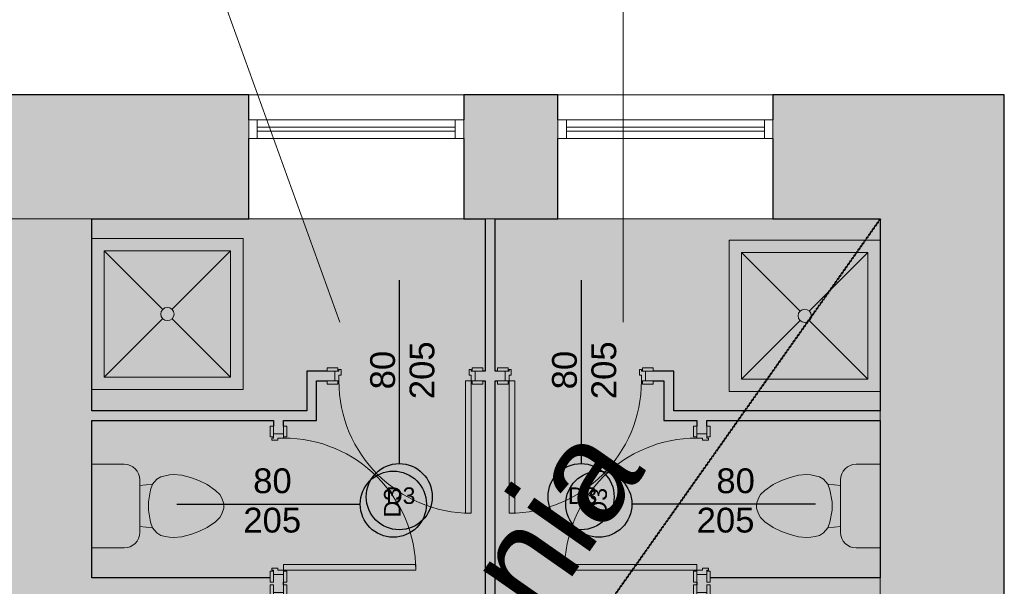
# Model space of a CAD drawing. Header units: inches. Extents: x -112469 to 885939, y -131046 to 286269.
# Tile 30 of 138: x -80849 to -74893, y -34302 to -30875. Entities that reach past the tile are written whole.
import ezdxf

# ---------------------------------------------------------------- set-up
doc = ezdxf.new("R2010")
doc.units = ezdxf.units.IN
doc.header["$MEASUREMENT"] = 0
doc.linetypes.add('Aligning Line 1_8_', pattern=[0.635, 0.3175, -0.3175])
for name, color, linetype, lineweight in [('A-AREA-IDEN', 251, 'Continuous', 9), ('A-DETL', 251, 'Continuous', 9), ('A-DETL-GENF', 254, 'Continuous', 9), ('A-DETL-MEDM', 251, 'Continuous', 25), ('A-DETL-THIN', 251, 'Continuous', 9), ('A-DOOR', 251, 'Continuous', 9), ('A-DOOR-FRAM', 251, 'Continuous', 18), ('A-GLAZ', 251, 'Continuous', 9), ('A-WALL', 251, 'Continuous', 9), ('A-WALL-PATT', 254, 'Continuous', 25), ('G-ANNO-TEXT', 251, 'Continuous', 9), ('P-SANR-FIXT', 251, 'Continuous', 9)]:
    doc.layers.add(name, color=color, linetype=linetype, lineweight=lineweight)
doc.styles.add('Arial_1', font='arial.ttf', dxfattribs={"height": 12})
doc.styles.add('Arial_3', font='arial.ttf', dxfattribs={"height": 15})
doc.styles.add('Arial_5', font='arial.ttf', dxfattribs={"height": 20})

# ---------------------------------------------------------------- blocks, each defined once
blk = doc.blocks.new('Aluminum_1 szybowe - Okno 130_265 p_85-397814-3_Poziom parteru')
at = {"layer": 'A-GLAZ', "lineweight": 18}
for p, q in [((-132.08, 25.16), (-137.16, 25.16)), ((-137.16, 25.16), (-137.16, 13.73)), ((-132.08, 13.73), (-132.08, 25.16)), ((-7.16, 25.16), (-12.24, 25.16)), ((-12.24, 25.16), (-12.24, 13.73)), ((-7.16, 13.73), (-7.16, 25.16)), ((-12.24, 20.71), (-132.08, 20.71)), ((-132.08, 20.71), (-132.08, 18.17)), ((-132.08, 18.17), (-12.24, 18.17)), ((-12.24, 18.17), (-12.24, 20.71)), ((-137.16, 13.73), (-132.08, 13.73)), ((-12.24, 13.73), (-7.16, 13.73))]:
    blk.add_line(p, q, dxfattribs=at)
at = {"layer": 'A-GLAZ'}
for p, q in [((-132.08, 25.16), (-12.24, 25.16)), ((-12.24, 13.73), (-132.08, 13.73))]:
    blk.add_line(p, q, dxfattribs=at)
blk = doc.blocks.new('Muszla klozetowa domowa - 3D - Muszla klozetowa domowa - 3D-412173-3_Poziom parteru')
at = {"layer": 'P-SANR-FIXT'}
for p, q in [((-4.76, 29.21), (-1.27, 30.48)), ((-1.27, 30.48), (1.27, 30.48)), ((1.27, 30.48), (4.76, 29.21)), ((-13.02, 20.32), (-9.5, 25.4)), ((-9.5, 25.4), (-6.96, 27.94)), ((-6.96, 27.94), (-4.76, 29.21)), ((4.76, 29.21), (6.96, 27.94)), ((6.96, 27.94), (9.5, 25.4)), ((9.5, 25.4), (13.02, 20.32)), ((-15.39, 15.24), (-13.02, 20.32)), ((13.02, 20.32), (15.39, 15.24)), ((-17.24, 10.16), (-15.39, 15.24)), ((15.39, 15.24), (17.24, 10.16)), ((-18.61, 5.06), (-17.24, 10.16)), ((17.24, 10.16), (18.61, 5.06)), ((-19.05, 0), (-18.61, 5.06)), ((18.61, 5.06), (19.05, 0)), ((-18.83, -2.53), (-19.05, 0)), ((-18.38, -5.08), (-18.83, -2.53)), ((-17.7, -7.62), (-18.38, -5.08)), ((18.38, -5.08), (17.7, -7.62)), ((18.83, -2.53), (18.38, -5.08)), ((19.05, 0), (18.83, -2.53)), ((-16.26, -10.16), (-17.7, -7.62)), ((-13.23, -12.7), (-16.26, -10.16)), ((16.26, -10.16), (13.23, -12.7)), ((17.7, -7.62), (16.26, -10.16)), ((-9.74, -13.97), (-13.23, -12.7)), ((-12.35, -20.38), (-13.23, -12.7)), ((-2.54, -15.24), (-9.74, -13.97)), ((2.54, -15.24), (-2.54, -15.24)), ((9.74, -13.97), (2.54, -15.24)), ((13.23, -12.7), (9.74, -13.97)), ((12.35, -20.38), (13.23, -12.7)), ((15.87, -20.38), (-15.88, -20.38)), ((-25.34, -29.84), (-25.34, -49.47)), ((25.34, -49.47), (25.34, -29.84))]:
    blk.add_line(p, q, dxfattribs=at)
for centre, start, end in [((-15.88, -29.84), 90, 180), ((15.87, -29.84), 0, 90)]:
    blk.add_arc(centre, 9.46, start, end, dxfattribs=at)
blk = doc.blocks.new('wewnetrzne dwupanelowe - 800 x 2100mm 2-561666-3_Poziom parteru')
at = {"layer": 'A-DOOR'}
for p, q in [((-47.14, 5.32), (-40.64, 5.32)), ((-47.14, 3.32), (-47.14, 5.32)), ((-40.64, 3.32), (-47.14, 3.32)), ((-40.64, 5.32), (-40.64, 3.32)), ((40.63, 5.32), (47.13, 5.32)), ((40.63, 3.32), (40.63, 5.32)), ((47.13, 3.32), (40.63, 3.32)), ((47.13, 5.32), (47.13, 3.32)), ((-47.14, -2.68), (-40.64, -2.68)), ((-47.14, -4.68), (-47.14, -2.68)), ((-40.64, -4.68), (-47.14, -4.68)), ((-40.64, -2.68), (-40.64, -4.68)), ((40.63, -2.68), (47.13, -2.68)), ((40.63, -4.68), (40.63, -2.68)), ((47.13, -4.68), (40.63, -4.68)), ((47.13, -2.68), (47.13, -4.68))]:
    blk.add_line(p, q, dxfattribs=at)
at = {"layer": 'A-DOOR', "lineweight": 18}
for p, q in [((36.5, -2.68), (40, -2.68)), ((36.5, -82.68), (36.5, -2.68)), ((40, -2.68), (40, -82.68)), ((40, -82.68), (36.5, -82.68))]:
    blk.add_line(p, q, dxfattribs=at)
at = {"layer": 'A-DOOR'}
blk.add_arc((40, -2.68), 80, 180, 270, dxfattribs=at)
at = {"layer": 'A-DOOR-FRAM'}
for p, q in [((-42.5, 3.32), (-40, 3.32)), ((-42.5, -2.68), (-42.5, 3.32)), ((-40, 4.31), (-38.73, 4.31)), ((-40, 3.32), (-40, 4.31)), ((-40, 0.82), (-40, -2.68)), ((-38.73, 0.82), (-40, 0.82)), ((-38.73, 4.31), (-38.73, 0.82)), ((38.73, 4.31), (40, 4.31)), ((38.73, 0.82), (38.73, 4.31)), ((40, 0.82), (38.73, 0.82)), ((40, 4.31), (40, 3.32)), ((40, 3.32), (42.5, 3.32)), ((40, -2.68), (40, 0.82)), ((42.5, 3.32), (42.5, -2.68)), ((-40, -2.68), (-42.5, -2.68)), ((42.5, -2.68), (40, -2.68))]:
    blk.add_line(p, q, dxfattribs=at)
blk = doc.blocks.new('wewnetrzne dwupanelowe - 800 x 2100mm 2-561707-3_Poziom parteru')
at = {"layer": 'A-DOOR', "lineweight": 18}
for p, q in [((40, 82.68), (36.5, 82.68)), ((36.5, 82.68), (36.5, 2.68)), ((40, 2.68), (40, 82.68)), ((36.5, 2.68), (40, 2.68))]:
    blk.add_line(p, q, dxfattribs=at)
at = {"layer": 'A-DOOR'}
for p, q in [((-40.64, 4.68), (-47.14, 4.68)), ((-47.14, 4.68), (-47.14, 2.68)), ((-47.14, 2.68), (-40.64, 2.68)), ((-40.64, 2.68), (-40.64, 4.68)), ((47.13, 4.68), (40.63, 4.68)), ((40.63, 4.68), (40.63, 2.68)), ((40.63, 2.68), (47.13, 2.68)), ((47.13, 2.68), (47.13, 4.68)), ((-40.64, -3.32), (-47.14, -3.32)), ((-47.14, -3.32), (-47.14, -5.32)), ((-47.14, -5.32), (-40.64, -5.32)), ((-40.64, -5.32), (-40.64, -3.32)), ((47.13, -3.32), (40.63, -3.32)), ((40.63, -3.32), (40.63, -5.32)), ((40.63, -5.32), (47.13, -5.32)), ((47.13, -5.32), (47.13, -3.32))]:
    blk.add_line(p, q, dxfattribs=at)
blk.add_arc((40, 2.68), 80, 90, 180, dxfattribs=at)
at = {"layer": 'A-DOOR-FRAM'}
for p, q in [((-40, 2.68), (-42.5, 2.68)), ((-42.5, 2.68), (-42.5, -3.32)), ((-40, -0.82), (-40, 2.68)), ((40, 2.68), (40, -0.82)), ((42.5, 2.68), (40, 2.68)), ((42.5, -3.32), (42.5, 2.68)), ((-42.5, -3.32), (-40, -3.32)), ((-38.73, -0.82), (-40, -0.82)), ((-40, -3.32), (-40, -4.31)), ((-40, -4.31), (-38.73, -4.31)), ((-38.73, -4.31), (-38.73, -0.82)), ((40, -0.82), (38.73, -0.82)), ((38.73, -0.82), (38.73, -4.31)), ((38.73, -4.31), (40, -4.31)), ((40, -4.31), (40, -3.32)), ((40, -3.32), (42.5, -3.32))]:
    blk.add_line(p, q, dxfattribs=at)
blk = doc.blocks.new('Kabina prysznicowa - 2D - Kabina prysznicowa - 2D-339464-3_Poziom parteru')
at = {"layer": 'P-SANR-FIXT'}
for p, q in [((0, 91.5), (91.5, 91.5)), ((91.5, 91.5), (91.5, 0)), ((7.5, 84), (42.86, 48.64)), ((7.5, 7.5), (7.5, 84)), ((7.5, 84), (84, 84)), ((84, 84), (48.64, 48.64)), ((84, 84), (84, 7.5)), ((42.99, 42.99), (7.5, 7.5)), ((48.51, 42.99), (84, 7.5)), ((84, 7.5), (7.5, 7.5)), ((91.5, 0), (0, 0))]:
    blk.add_line(p, q, dxfattribs=at)
for start, end in [(360, 180), (180, 360)]:
    blk.add_arc((45.75, 45.75), 4, start, end, dxfattribs=at)
blk = doc.blocks.new('Kabina prysznicowa - 2D - Kabina prysznicowa - 2D-V11-3_Poziom parteru')
at = {"layer": 'P-SANR-FIXT'}
for p, q in [((0, 0), (0, 91.5)), ((0, 91.5), (91.5, 91.5)), ((7.5, 84), (42.86, 48.64)), ((7.5, 7.5), (7.5, 84)), ((7.5, 84), (84, 84)), ((84, 84), (48.64, 48.64)), ((84, 84), (84, 7.5)), ((42.99, 42.99), (7.5, 7.5)), ((48.51, 42.99), (84, 7.5)), ((84, 7.5), (7.5, 7.5)), ((91.5, 0), (0, 0))]:
    blk.add_line(p, q, dxfattribs=at)
for start, end in [(360, 180), (180, 360)]:
    blk.add_arc((45.75, 45.75), 4, start, end, dxfattribs=at)
blk = doc.blocks.new('Muszla klozetowa domowa - 3D - Muszla klozetowa domowa - 3D-336748-3_Poziom parteru')
at = {"layer": 'P-SANR-FIXT'}
for p, q in [((-25.34, 29.84), (-25.34, 44.47)), ((25.34, 44.47), (25.34, 29.84)), ((15.87, 20.38), (-15.88, 20.38)), ((-12.35, 20.38), (-13.23, 12.7)), ((12.35, 20.38), (13.23, 12.7)), ((-13.23, 12.7), (-16.26, 10.16)), ((-9.74, 13.97), (-13.23, 12.7)), ((-2.54, 15.24), (-9.74, 13.97)), ((2.54, 15.24), (-2.54, 15.24)), ((9.74, 13.97), (2.54, 15.24)), ((13.23, 12.7), (9.74, 13.97)), ((16.26, 10.16), (13.23, 12.7)), ((-17.7, 7.62), (-18.38, 5.08)), ((-16.26, 10.16), (-17.7, 7.62)), ((17.7, 7.62), (16.26, 10.16)), ((18.38, 5.08), (17.7, 7.62)), ((-18.83, 2.53), (-19.05, 0)), ((-19.05, 0), (-18.61, -5.06)), ((-18.38, 5.08), (-18.83, 2.53)), ((18.83, 2.53), (18.38, 5.08)), ((18.61, -5.06), (19.05, 0)), ((19.05, 0), (18.83, 2.53)), ((-18.61, -5.06), (-17.24, -10.16)), ((17.24, -10.16), (18.61, -5.06)), ((-17.24, -10.16), (-15.39, -15.24)), ((15.39, -15.24), (17.24, -10.16)), ((-15.39, -15.24), (-13.02, -20.32)), ((13.02, -20.32), (15.39, -15.24)), ((-13.02, -20.32), (-9.5, -25.4)), ((9.5, -25.4), (13.02, -20.32)), ((-9.5, -25.4), (-6.96, -27.94)), ((-6.96, -27.94), (-4.76, -29.21)), ((-4.76, -29.21), (-1.27, -30.48)), ((1.27, -30.48), (4.76, -29.21)), ((4.76, -29.21), (6.96, -27.94)), ((6.96, -27.94), (9.5, -25.4)), ((-1.27, -30.48), (1.27, -30.48))]:
    blk.add_line(p, q, dxfattribs=at)
for centre, start, end in [((-15.88, 29.84), 180, 270), ((15.87, 29.84), 270, 360)]:
    blk.add_arc(centre, 9.46, start, end, dxfattribs=at)
blk = doc.blocks.new('rozbicie')
at = {"layer": 'A-DETL-GENF', "true_color": 0xe5e5e5}
blk.add_hatch(color=254, dxfattribs=at).paths.add_polyline_path([(-14345.91, -15634.6), (-14345.91, -8566.85), (-15895.91, -8566.85), (-15895.91, -8036.85), (-11895.91, -8036.85), (-11895.91, -8566.85), (-13945.91, -8566.85), (-13945.91, -15634.6), (-9175.91, -15634.6), (-9175.91, -8566.85), (-10995.91, -8566.85), (-10995.91, -8036.85), (-9175.91, -8036.85), (-9175.91, -6086.85), (-10455.91, -6086.85), (-10455.91, -5746.85), (-9175.91, -5746.85), (-9175.91, -4606.85), (-10497.26, -4606.85), (-10497.26, -4546.85), (-10305.91, -4546.85), (-10305.91, -4563.2), (-10285.91, -4563.2), (-10285.91, -4516.85), (-10225.91, -4516.85), (-10225.91, -4563.2), (-10205.91, -4563.2), (-10205.91, -4546.85), (-9175.91, -4546.85), (-9175.91, -3636.85), (-10205.91, -3636.85), (-10205.91, -3620.5), (-10225.91, -3620.5), (-10225.91, -3666.85), (-10285.91, -3666.85), (-10285.91, -3556.85), (-10225.91, -3556.85), (-10225.91, -3603.2), (-10205.91, -3603.2), (-10205.91, -3576.85), (-9175.91, -3576.85), (-9175.91, -2626.85), (-10225.91, -2626.85), (-10225.91, -2706.85), (-10285.91, -2706.85), (-10285.91, -2626.85), (-10485.91, -2626.85), (-10485.91, -2386.85), (-10595.91, -2386.85), (-10595.91, -2326.85), (-10425.91, -2326.85), (-10425.91, -2566.85), (-9175.91, -2566.85), (-9175.91, -1406.85), (-11505.91, -1406.85), (-11505.91, -2326.85), (-11445.91, -2326.85), (-11445.91, -2386.85), (-11505.91, -2386.85), (-11505.91, -4546.85), (-11347.26, -4546.85), (-11347.26, -4606.85), (-11505.91, -4606.85), (-11505.91, -5746.85), (-11455.91, -5746.85), (-11455.91, -6086.85), (-11605.91, -6086.85), (-11605.91, -5746.85), (-11559.56, -5746.85), (-11559.56, -5726.85), (-11565.91, -5726.85), (-11565.91, -4606.85), (-11724.56, -4606.85), (-11724.56, -4546.85), (-11565.91, -4546.85), (-11565.91, -2386.85), (-11625.91, -2386.85), (-11625.91, -2326.85), (-11565.91, -2326.85), (-11565.91, -1406.85), (-13945.91, -1406.85), (-13945.91, -2566.85), (-12645.91, -2566.85), (-12645.91, -2326.85), (-12475.91, -2326.85), (-12475.91, -2386.85), (-12585.91, -2386.85), (-12585.91, -2626.85), (-12785.91, -2626.85), (-12785.91, -2706.85), (-12845.91, -2706.85), (-12845.91, -2626.85), (-13945.91, -2626.85), (-13945.91, -3576.85), (-12865.91, -3576.85), (-12865.91, -3603.2), (-12845.91, -3603.2), (-12845.91, -3556.85), (-12785.91, -3556.85), (-12785.91, -3666.85), (-12845.91, -3666.85), (-12845.91, -3620.5), (-12865.91, -3620.5), (-12865.91, -3636.85), (-13945.91, -3636.85), (-13945.91, -4546.85), (-12865.91, -4547.94), (-12865.91, -4563.2), (-12845.91, -4563.2), (-12845.91, -4516.85), (-12785.91, -4516.85), (-12785.91, -4563.2), (-12765.91, -4563.2), (-12765.91, -4546.85), (-12574.56, -4546.85), (-12574.56, -4606.85), (-13945.91, -4606.85), (-13945.91, -5746.85), (-12605.91, -5746.85), (-12605.91, -6086.85), (-14895.91, -6086.85), (-14895.91, -5746.85), (-14445.91, -5746.85), (-14445.91, -1406.85), (-16245.91, -1406.85), (-16245.91, -5746.85), (-15795.91, -5746.85), (-15795.91, -6086.85), (-17095.91, -6086.85), (-17095.91, -5746.85), (-16345.91, -5746.85), (-16345.91, -1406.85), (-19225.91, -1406.85), (-19225.91, -5746.85), (-17995.91, -5746.85), (-17995.91, -6086.85), (-19225.91, -6086.85), (-19225.91, -8036.85), (-16795.91, -8036.85), (-16795.91, -8566.85), (-19225.91, -8566.85), (-19225.91, -15634.6), (-14841.31, -15634.6)])
at = {"layer": 'A-WALL-PATT', "lineweight": 9}
h = blk.add_hatch(color=251, dxfattribs=at)
h.paths.add_polyline_path([(-8425.91, -1406.85), (-8425.91, -656.85), (-9825.91, -656.85), (-9825.91, -1406.85), (-9175.91, -1406.85)])
h.paths.add_polyline_path([(-11565.91, -1406.85), (-11125.91, -1406.85), (-11125.91, -656.85), (-11695.91, -656.85), (-11695.91, -1406.85), (-11601.95, -1406.85)])
h.paths.add_polyline_path([(-12995.91, -1406.85), (-12995.91, -656.85), (-14665.91, -656.85), (-14665.91, -1406.85), (-13362.39, -1406.85)])
h.paths.add_polyline_path([(-16345.91, -1406.85), (-15965.91, -1406.85), (-15965.91, -656.85), (-16745.91, -656.85), (-16745.91, -1406.85)])
h.paths.add_polyline_path([(-18225.91, -1406.85), (-18045.91, -1406.85), (-18045.91, -656.85), (-18225.91, -656.85), (-18225.91, -1223.05)])
h = blk.add_hatch(color=251, dxfattribs=at)
h.paths.add_polyline_path([(-14345.91, -15634.6), (-13945.91, -15634.6), (-13945.91, -8566.85), (-11895.91, -8566.85), (-11895.91, -8036.85), (-15895.91, -8036.85), (-15895.91, -8566.85), (-14345.91, -8566.85), (-14345.91, -14326.31)])
h.paths.add_polyline_path([(-18643.72, -8566.85), (-16795.91, -8566.85), (-16795.91, -8036.85), (-19225.91, -8036.85), (-19225.91, -8566.85)])
h.paths.add_polyline_path([(-9841.51, -8566.85), (-9175.91, -8566.85), (-9175.91, -8036.85), (-10995.91, -8036.85), (-10995.91, -8566.85), (-10455.91, -8566.85)])
h.paths.add_polyline_path([(-9841.51, -6086.85), (-9175.91, -6086.85), (-9175.91, -5746.85), (-10455.91, -5746.85), (-10455.91, -6086.85), (-10409.56, -6086.85)])
h.paths.add_polyline_path([(-11605.91, -6086.85), (-11455.91, -6086.85), (-11455.91, -5746.85), (-11505.91, -5746.85), (-11505.91, -4606.85), (-11347.26, -4606.85), (-11347.26, -4546.85), (-11505.91, -4546.85), (-11505.91, -2386.85), (-11445.91, -2386.85), (-11445.91, -2326.85), (-11505.91, -2326.85), (-11505.91, -1406.85), (-11565.91, -1406.85), (-11565.91, -2326.85), (-11625.91, -2326.85), (-11625.91, -2386.85), (-11565.91, -2386.85), (-11565.91, -4546.85), (-11724.56, -4546.85), (-11724.56, -4606.85), (-11565.91, -4606.85), (-11564.85, -5726.85), (-11559.56, -5726.85), (-11559.56, -5746.85), (-11605.91, -5746.85), (-11605.91, -6051.85)])
h.paths.add_polyline_path([(-13945.91, -6086.85), (-12605.91, -6086.85), (-12605.91, -5746.85), (-13945.91, -5746.85), (-13945.91, -4606.85), (-12574.56, -4606.85), (-12574.56, -4546.85), (-12765.91, -4546.85), (-12765.91, -4563.2), (-12785.91, -4563.2), (-12785.91, -4516.85), (-12845.91, -4516.85), (-12845.91, -4563.2), (-12865.91, -4563.2), (-12865.91, -4546.85), (-13945.91, -4546.85), (-13945.91, -3636.85), (-12865.91, -3636.85), (-12865.91, -3620.5), (-12845.91, -3620.5), (-12845.91, -3666.85), (-12785.91, -3666.85), (-12785.91, -3556.85), (-12845.91, -3556.85), (-12845.91, -3603.2), (-12865.91, -3603.2), (-12865.91, -3576.85), (-13945.91, -3576.85), (-13945.91, -2626.85), (-12845.91, -2626.85), (-12845.91, -2706.85), (-12785.91, -2706.85), (-12785.91, -2626.85), (-12585.91, -2626.85), (-12585.91, -2386.85), (-12475.91, -2386.85), (-12475.91, -2326.85), (-12645.91, -2326.85), (-12645.91, -2566.85), (-13945.91, -2566.85), (-13945.91, -1406.85), (-14445.91, -1406.85), (-14445.91, -5746.85), (-14895.91, -5746.85), (-14895.91, -6086.85), (-14445.91, -6086.85)])
h.paths.add_polyline_path([(-16003.05, -6086.85), (-15795.91, -6086.85), (-15795.91, -5746.85), (-16245.91, -5746.85), (-16245.91, -1406.85), (-16345.91, -1406.85), (-16345.91, -5746.85), (-17095.91, -5746.85), (-17095.91, -6086.85), (-16883.27, -6086.85)])
h.paths.add_polyline_path([(-19225.91, -6086.85), (-17995.91, -6086.64), (-17995.91, -5746.85), (-19225.91, -5746.85)])
h.paths.add_polyline_path([(-9841.51, -4606.85), (-9175.91, -4606.85), (-9175.91, -4546.85), (-10205.91, -4548), (-10205.91, -4563.2), (-10225.91, -4563.2), (-10225.91, -4516.85), (-10285.91, -4516.85), (-10285.91, -4563.2), (-10305.91, -4563.2), (-10305.91, -4546.85), (-10497.26, -4546.85), (-10497.26, -4606.85), (-10119.68, -4606.85)])
h.paths.add_polyline_path([(-10225.91, -3666.85), (-10225.91, -3620.5), (-10205.91, -3620.5), (-10205.91, -3636.85), (-9175.91, -3636.85), (-9175.91, -3576.85), (-10205.91, -3576.85), (-10205.91, -3603.2), (-10225.91, -3603.2), (-10225.91, -3556.85), (-10285.91, -3556.85), (-10285.91, -3666.85), (-10250.91, -3666.85)])
h.paths.add_polyline_path([(-10250.91, -2706.85), (-10225.91, -2706.85), (-10225.91, -2626.85), (-9175.91, -2626.85), (-9175.91, -2566.85), (-10425.91, -2566.85), (-10425.91, -2326.85), (-10595.91, -2326.85), (-10595.91, -2386.85), (-10485.91, -2386.85), (-10485.91, -2626.85), (-10285.91, -2626.85), (-10285.91, -2706.85)])
h = blk.add_hatch(color=251, dxfattribs=at)
h.paths.add_polyline_path([(-9175.91, -15634.6), (-8425.91, -15634.6), (-8425.91, -8036.85), (-9175.91, -8036.85), (-9175.91, -14326.31)])
h.paths.add_polyline_path([(-8800.91, -6086.85), (-8425.91, -6086.85), (-8425.91, -1406.85), (-9175.91, -1406.85), (-9175.91, -6086.85), (-8961.29, -6086.85)])
at = {"layer": 'A-AREA-IDEN', "color": 251}
for p, q in [((-10730.65, -2030.17), (-10730.65, 489.33)), ((-12445.96, -2030.17), (-13208.42, 82.3))]:
    blk.add_line(p, q, dxfattribs=at)
at = {"layer": 'A-DETL', "color": 251, "linetype": 'Aligning Line 1_8_', "lineweight": 50}
blk.add_line((-9175.91, -1406.85), (-19225.91, -15634.6), dxfattribs=at)
at = {"layer": 'A-DETL-MEDM', "color": 251}
for p, q in [((-12085.91, -1776.85), (-12085.91, -2886.85)), ((-10985.91, -1776.85), (-10985.91, -2886.85)), ((-13431.74, -3131.85), (-12321.74, -3131.85)), ((-9568.62, -3131.85), (-10678.62, -3131.85))]:
    blk.add_line(p, q, dxfattribs=at)
for centre in [(-12085.91, -3086.85), (-10985.91, -3086.85), (-12121.74, -3131.85), (-10878.62, -3131.85)]:
    blk.add_circle(centre, 200, dxfattribs=at)
at = {"layer": 'A-DETL-THIN', "color": 251}
for p, q in [((-9175.91, -1406.85), (-19225.91, -1406.85)), ((-9175.91, -15634.6), (-9175.91, -1406.85))]:
    blk.add_line(p, q, dxfattribs=at)
at = {"layer": 'A-WALL', "color": 251, "lineweight": 25}
for p, q in [((-12995.91, -656.85), (-14665.91, -656.85)), ((-12995.91, -806.85), (-12995.91, -656.85)), ((-11125.91, -656.85), (-11695.91, -656.85)), ((-11695.91, -656.85), (-11695.91, -806.85)), ((-11125.91, -806.85), (-11125.91, -656.85)), ((-8425.91, -656.85), (-9825.91, -656.85)), ((-9825.91, -656.85), (-9825.91, -806.85)), ((-8425.91, -5456.85), (-8425.91, -656.85)), ((-12995.91, -1406.85), (-12995.91, -921.15)), ((-11695.91, -921.15), (-11695.91, -1406.85)), ((-11125.91, -1406.85), (-11125.91, -921.15)), ((-9825.91, -921.15), (-9825.91, -1406.85)), ((-13945.91, -1406.85), (-12995.91, -1406.85)), ((-13945.91, -2566.85), (-13945.91, -1406.85)), ((-11695.91, -1406.85), (-11565.91, -1406.85)), ((-11565.91, -1406.85), (-11565.91, -2326.85)), ((-11505.91, -1406.85), (-11125.91, -1406.85)), ((-11505.91, -2326.85), (-11505.91, -1406.85)), ((-9825.91, -1406.85), (-9175.91, -1406.85)), ((-9175.91, -1406.85), (-9175.91, -2566.85)), ((-12645.91, -2326.85), (-12645.91, -2566.85)), ((-12522.26, -2326.85), (-12645.91, -2326.85)), ((-11565.91, -2326.85), (-11579.56, -2326.85)), ((-11492.26, -2326.85), (-11505.91, -2326.85)), ((-10425.91, -2326.85), (-10549.56, -2326.85)), ((-10425.91, -2566.85), (-10425.91, -2326.85)), ((-12585.91, -2626.85), (-12585.91, -2386.85)), ((-12585.91, -2386.85), (-12522.26, -2386.85)), ((-11579.56, -2386.85), (-11565.91, -2386.85)), ((-11565.91, -2386.85), (-11565.91, -4546.85)), ((-11505.91, -4546.85), (-11505.91, -2386.85)), ((-11505.91, -2386.85), (-11492.26, -2386.85)), ((-10549.56, -2386.85), (-10485.91, -2386.85)), ((-10485.91, -2386.85), (-10485.91, -2626.85)), ((-12645.91, -2566.85), (-13945.91, -2566.85)), ((-9175.91, -2566.85), (-10425.91, -2566.85)), ((-13945.91, -3576.85), (-13945.91, -2626.85)), ((-13945.91, -2626.85), (-12845.91, -2626.85)), ((-12845.91, -2626.85), (-12845.91, -2660.5)), ((-12785.91, -2626.85), (-12585.91, -2626.85)), ((-12785.91, -2660.5), (-12785.91, -2626.85)), ((-10485.91, -2626.85), (-10285.91, -2626.85)), ((-10285.91, -2626.85), (-10285.91, -2660.5)), ((-10225.91, -2626.85), (-9175.91, -2626.85)), ((-10225.91, -2660.5), (-10225.91, -2626.85)), ((-9175.91, -2626.85), (-9175.91, -3576.85)), ((-12865.91, -3576.85), (-13945.91, -3576.85)), ((-12785.91, -3620.5), (-12785.91, -3603.2)), ((-10285.91, -3603.2), (-10285.91, -3620.5)), ((-9175.91, -3576.85), (-10205.91, -3576.85))]:
    blk.add_line(p, q, dxfattribs=at)
at = {"layer": 'A-WALL', "color": 251}
for p, q in [((-12995.91, -656.85), (-11695.91, -656.85)), ((-11125.91, -656.85), (-9825.91, -656.85)), ((-11695.91, -1406.85), (-12995.91, -1406.85)), ((-9825.91, -1406.85), (-11125.91, -1406.85))]:
    blk.add_line(p, q, dxfattribs=at)
at = {"layer": 'A-DOOR', "color": 251, "xscale": 10, "yscale": 10, "zscale": 10}
blk.add_blockref('wewnetrzne dwupanelowe - 800 x 2100mm 2-561666-3_Poziom parteru', (-12050.91, -2360.03), dxfattribs=at)
for name, p, rotation in [('wewnetrzne dwupanelowe - 800 x 2100mm 2-561707-3_Poziom parteru', (-11020.91, -2360.03), 180), ('wewnetrzne dwupanelowe - 800 x 2100mm 2-561707-3_Poziom parteru', (-12812.73, -3131.85), 269.9999999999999), ('wewnetrzne dwupanelowe - 800 x 2100mm 2-561666-3_Poziom parteru', (-10259.08, -3131.85), 270.0000000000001), ('wewnetrzne dwupanelowe - 800 x 2100mm 2-561666-3_Poziom parteru', (-12812.73, -4091.85), 89.9999999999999), ('wewnetrzne dwupanelowe - 800 x 2100mm 2-561707-3_Poziom parteru', (-10259.08, -4091.85), 90.0000000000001)]:
    blk.add_blockref(name, p, dxfattribs=dict(at, rotation=rotation))
at = {"layer": 'A-GLAZ', "color": 251, "xscale": 10, "yscale": 10, "zscale": 10}
for p in [(-11624.31, -1058.41), (-9754.31, -1058.41)]:
    blk.add_blockref('Aluminum_1 szybowe - Okno 130_265 p_85-397814-3_Poziom parteru', p, dxfattribs=at)
at = {"layer": 'P-SANR-FIXT', "color": 251, "xscale": 10, "yscale": 10, "zscale": 10}
for name, p in [('Kabina prysznicowa - 2D - Kabina prysznicowa - 2D-339464-3_Poziom parteru', (-13945.91, -2439.29)), ('Kabina prysznicowa - 2D - Kabina prysznicowa - 2D-V11-3_Poziom parteru', (-10090.91, -2449.95))]:
    blk.add_blockref(name, p, dxfattribs=at)
for name, p, rotation in [('Muszla klozetowa domowa - 3D - Muszla klozetowa domowa - 3D-412173-3_Poziom parteru', (-13451.21, -3143.46), 269.9999999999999), ('Muszla klozetowa domowa - 3D - Muszla klozetowa domowa - 3D-336748-3_Poziom parteru', (-9620.6, -3143.46), 270.0000000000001)]:
    blk.add_blockref(name, p, dxfattribs=dict(at, rotation=rotation))
at = {"layer": 'G-ANNO-TEXT', "color": 251, "attachment_point": 1}
for s, insert, char_height, width, rotation, style in [('205', (-12023.63, -2497.01), 150, 432.9112, 90, 'Arial_1'), ('205', (-10923.63, -2497.01), 150, 432.9112, 90, 'Arial_1'), ('80', (-12261.75, -2437.48), 150, 288.6075, 90, 'Arial_1'), ('80', (-11161.75, -2437.48), 150, 288.6075, 90, 'Arial_1'), ('Obszar poza zakresem opracowania', (-18877.11, -13732.57), 600, 16643.0325, 55.043017, 'Arial_5'), ('D3', (-12178.14, -3212.34), 100, 216.4556, 90, 'Arial_3'), ('D3', (-10929.87, -3212.34), 100, 216.4556, 90, 'Arial_3')]:
    blk.add_mtext(s, dxfattribs=dict(at, insert=insert, char_height=char_height, width=width, rotation=rotation, style=style))
for s, insert, char_height, width, style in [('80', (-12969.45, -2915.35), 150, 288.6075, 'Arial_1'), ('80', (-10167.71, -2915.35), 150, 288.6075, 'Arial_1'), ('D3', (-12166.39, -3030.46), 100, 216.4556, 'Arial_3'), ('D3', (-11066.39, -3030.46), 100, 216.4556, 'Arial_3'), ('205', (-13028.98, -3153.47), 150, 432.9112, 'Arial_1'), ('205', (-10286.78, -3153.47), 150, 432.9112, 'Arial_1')]:
    blk.add_mtext(s, dxfattribs=dict(at, insert=insert, char_height=char_height, width=width, style=style))

msp = doc.modelspace()

# ---------------------------------------------------------------- block references
msp.add_blockref('rozbicie', (-66466.7, -30673.6))

doc.saveas('drawing.dxf')
